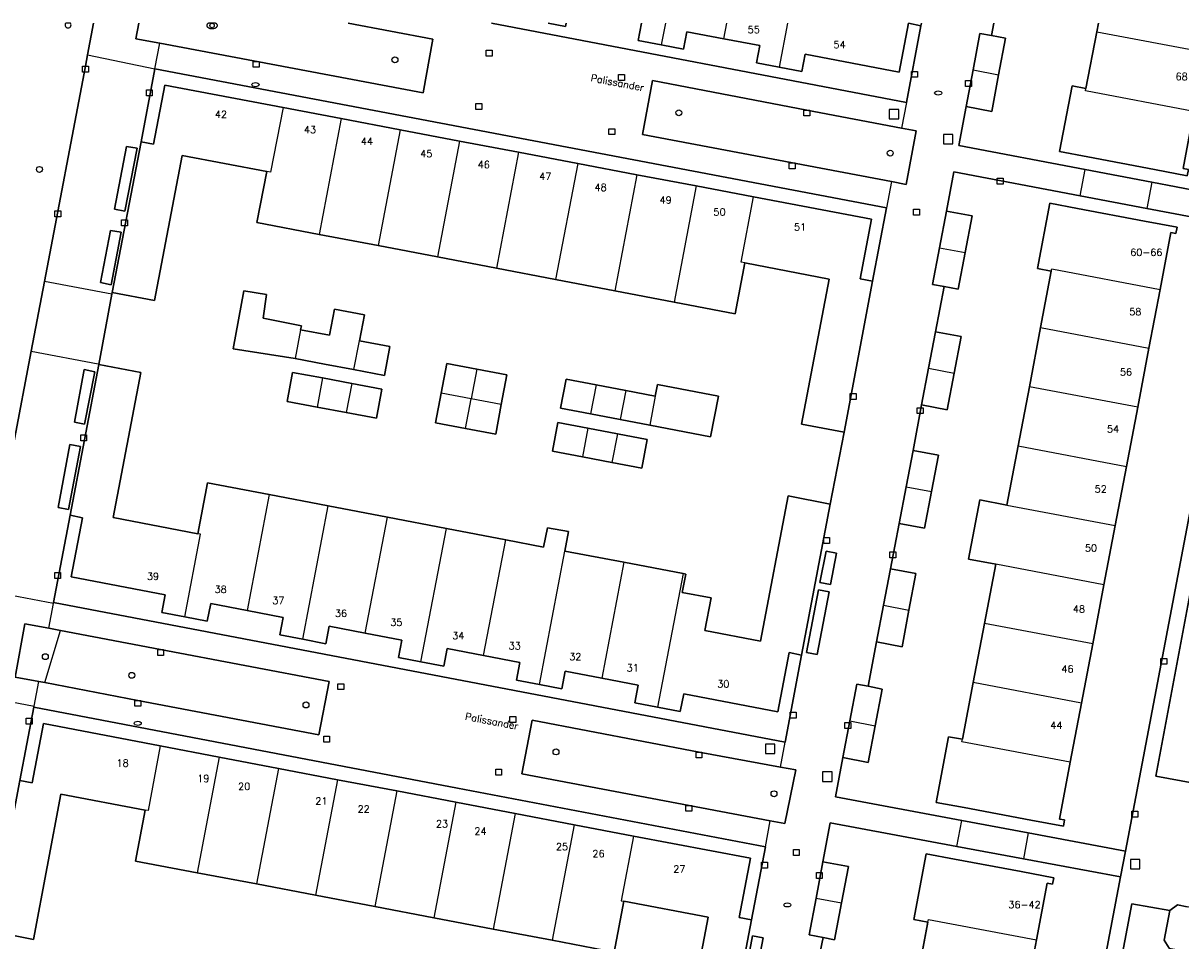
# Model space of a CAD drawing. Header units: metres. Extents: x 108000 to 109000, y 423600 to 424200.
# Tile 34 of 106: x 108286 to 108384, y 424122 to 424200. Entities that reach past the tile are written whole.
import ezdxf

# ---------------------------------------------------------------- set-up
doc = ezdxf.new("R2010")
doc.units = ezdxf.units.M
doc.header["$MEASUREMENT"] = 0
for name, color, linetype in [('brandkraan _ -put', 10, 'Continuous'), ('Erf', 10, 'Continuous'), ('groenvoorziening', 10, 'Continuous'), ('Huisnummers', 10, 'Continuous'), ('inspectie- _rioolput', 10, 'Continuous'), ('kolk', 10, 'Continuous'), ('onverhard', 10, 'Continuous'), ('Openbare_ruimtenaam', 10, 'Continuous'), ('pand', 10, 'Continuous'), ('rijbaan lokale weg', 10, 'Continuous'), ('struiken', 10, 'Continuous'), ('vegetatieobject', 10, 'Continuous'), ('Voetpad', 10, 'Continuous'), ('waterleidingput', 10, 'Continuous'), ('waterstandmeter', 10, 'Continuous'), ('Woonerf', 10, 'Continuous')]:
    doc.layers.add(name, color=color, linetype=linetype)
doc.styles.get("Standard").update_dxf_attribs({"font": 'txt.shx'})

# ---------------------------------------------------------------- blocks, each defined once
blk = doc.blocks.new('138_ACAD_1_FMEBLOCK58')
at = {"layer": 'Erf', "color": 52, "true_color": 0xd2d200}
for points in [[(-10.758, 7.52), (-10.961, 6.468), (-9.781, 6.25), (-10.361, 3.15), (-10.941, 0.05), (-13.101, 0.45), (-13.721, -2.84), (-3.021, -4.877), (2.638, -5.955), (10.859, -7.52), (13.036, 3.924), (13.721, 7.52)], [(7.612, 7.52), (7.14, 5.05), (6.189, 0.04), (5.269, -4.78), (5.719, -4.87), (5.619, -5.4), (2.849, -4.872), (-2.81, -3.794), (-5.191, -3.34), (-4.131, 2.2), (-2.953, 1.98), (-2.04, 6.79), (-1.9, 7.52)]]:
    blk.add_lwpolyline(points, dxfattribs=at)
blk = doc.blocks.new('138_ACAD_1_FMEBLOCK61')
at = {"layer": 'Erf', "color": 52, "true_color": 0xd2d200}
for points in [[(-18.198, 3.355), (16.964, -3.355), (18.198, 3.14), (17.144, 3.355), (16.354, -0.795), (8.374, 0.725), (8.094, -0.745), (6.174, -0.375), (4.254, -0.015), (4.534, 1.455), (1.494, 2.035), (-1.636, 2.635), (-1.916, 1.165), (-3.806, 1.525), (-5.766, 1.895), (-5.486, 3.353), (-5.489, 3.355)], [(-11.873, 3.355), (-11.926, 3.075), (-13.404, 3.355)]]:
    blk.add_lwpolyline(points, dxfattribs=at)

msp = doc.modelspace()

# ---------------------------------------------------------------- linework, layer by layer
at = {"layer": 'brandkraan _ -put', "color": 5}
for centre in [(108305.674, 424194.797), (108363.523, 424194.081), (108295.703, 424140.699), (108350.74, 424125.325)]:
    msp.add_ellipse(centre, major_axis=(0.3, 0), ratio=0.583333, dxfattribs=at)
at = {"layer": 'Erf', "color": 52, "true_color": 0xd2d200}
for points in [[(108297.16, 424196.14), (108295.98, 424189.95), (108297.04, 424189.75), (108297.99, 424194.76), (108308.01, 424192.86), (108312.93, 424191.92), (108317.94, 424190.97), (108322.95, 424190.02), (108327.97, 424189.07), (108332.98, 424188.11), (108337.99, 424187.16), (108343.01, 424186.21), (108347.87, 424185.28), (108357.86, 424183.39), (108356.91, 424178.36), (108357.97, 424178.16), (108359.15, 424184.36), (108297.16, 424196.14)], [(108354.37, 424159.27), (108355.55, 424165.35), (108351.95, 424166.05), (108354.29, 424178.33), (108347.151, 424179.696), (108346.33, 424175.39), (108341.14, 424176.38), (108336.12, 424177.33), (108331.11, 424178.29), (108326.1, 424179.25), (108321.09, 424180.2), (108316.08, 424181.16), (108311.07, 424182.11), (108305.8, 424183.12), (108306.631, 424187.433), (108299.47, 424188.8), (108297.12, 424176.51), (108293.54, 424177.19), (108293.512, 424177.039), (108292.39, 424171.09), (108295.97, 424170.41), (108293.63, 424158.13), (108300.791, 424156.763), (108301.61, 424161.06), (108306.83, 424160.07), (108311.84, 424159.11), (108316.85, 424158.16), (108321.86, 424157.2), (108326.88, 424156.25), (108330.083, 424155.635), (108330.406, 424157.249), (108332.194, 424156.944), (108331.89, 424155.289), (108336.9, 424154.34), (108341.903, 424153.383), (108342.13, 424153.34), (108341.835, 424151.79), (108344.276, 424151.34), (108343.754, 424148.569), (108348.46, 424147.67), (108350.8, 424159.96), (108354.37, 424159.27)], [(108365.528, 424132.484), (108371.16, 424131.43), (108379.39, 424129.89), (108389.44, 424182.75), (108381.209, 424184.314), (108375.55, 424185.389), (108364.86, 424187.42), (108364.23, 424184.08), (108366.39, 424183.67), (108365.8, 424180.57), (108365.21, 424177.47), (108364.031, 424177.693), (108363.3, 424173.86), (108365.46, 424173.45), (108364.871, 424170.36), (108364.28, 424167.25), (108362.12, 424167.67), (108361.39, 424163.82), (108363.54, 424163.41), (108362.952, 424160.33), (108362.36, 424157.22), (108360.21, 424157.64), (108359.48, 424153.8), (108361.64, 424153.39), (108361.05, 424150.29), (108360.46, 424147.18), (108358.3, 424147.6), (108357.58, 424143.838), (108358.78, 424143.61), (108358.19, 424140.5), (108357.6, 424137.4), (108355.44, 424137.81), (108354.81, 424134.49), (108365.528, 424132.484)], [(108374.71, 424137.41), (108373.8, 424132.6), (108374.24, 424132.518), (108374.13, 424131.99), (108371.36, 424132.509), (108365.73, 424133.562), (108363.34, 424134.01), (108364.4, 424139.57), (108365.57, 424139.35), (108366.49, 424144.16), (108367.44, 424149.17), (108368.4, 424154.18), (108366.095, 424154.617), (108367.046, 424159.627), (108369.35, 424159.19), (108370.3, 424164.2), (108371.25, 424169.21), (108372.198, 424174.222), (108373.1, 424178.99), (108371.93, 424179.22), (108372.98, 424184.76), (108375.34, 424184.311), (108380.999, 424183.237), (108383.77, 424182.71), (108383.67, 424182.19), (108383.24, 424182.26), (108382.32, 424177.44), (108381.38, 424172.48), (108380.43, 424167.47), (108379.48, 424162.46), (108378.52, 424157.45), (108377.57, 424152.44), (108376.62, 424147.43), (108375.66, 424142.42), (108374.71, 424137.41)], [(108313.98, 424170.66), (108311.53, 424171.12), (108309.04, 424171.59), (108303.789, 424172.422), (108304.681, 424177.345), (108306.621, 424177.022), (108306.33, 424175.024), (108309.563, 424174.381), (108309.5, 424174.04), (108311.94, 424173.58), (108312.37, 424175.78), (108314.92, 424175.29), (108314.5, 424173.1), (108317.07, 424172.62), (108316.6, 424170.17), (108313.98, 424170.66)], [(108326.5, 424167.7), (108326.03, 424165.2), (108323.48, 424165.68), (108320.94, 424166.16), (108321.41, 424168.66), (108321.88, 424171.17), (108324.43, 424170.69), (108326.97, 424170.21), (108326.5, 424167.7)], [(108310.89, 424167.49), (108308.36, 424167.97), (108308.82, 424170.42), (108311.35, 424169.95), (108313.83, 424169.48), (108316.39, 424169), (108315.92, 424166.54), (108313.37, 424167.03), (108310.89, 424167.49)], [(108337.05, 424168.89), (108339.553, 424168.413), (108339.738, 424169.389), (108344.896, 424168.408), (108344.242, 424164.97), (108339.09, 424165.95), (108336.58, 424166.43), (108334.07, 424166.91), (108331.52, 424167.39), (108331.99, 424169.85), (108334.54, 424169.36), (108337.05, 424168.89)], [(108335.88, 424162.79), (108333.39, 424163.26), (108330.84, 424163.74), (108331.3, 424166.18), (108333.84, 424165.69), (108336.34, 424165.22), (108338.86, 424164.74), (108338.41, 424162.31), (108335.88, 424162.79)], [(108298.03, 424151.59), (108290.06, 424153.11), (108291.01, 424158.12), (108289.97, 424158.32), (108288.57, 424150.93), (108350.55, 424139.1), (108351.95, 424146.49), (108350.89, 424146.69), (108349.93, 424141.68), (108341.96, 424143.2), (108341.67, 424141.71), (108339.74, 424142.08), (108337.82, 424142.45), (108338.1, 424143.94), (108335.02, 424144.53), (108331.92, 424145.12), (108331.64, 424143.63), (108329.73, 424143.99), (108327.78, 424144.36), (108328.07, 424145.85), (108325.01, 424146.44), (108321.92, 424147.03), (108321.64, 424145.54), (108319.7, 424145.91), (108317.78, 424146.27), (108318.07, 424147.76), (108314.98, 424148.35), (108311.91, 424148.94), (108311.63, 424147.45), (108309.68, 424147.82), (108307.75, 424148.19), (108308.03, 424149.68), (108304.96, 424150.27), (108301.88, 424150.85), (108301.59, 424149.36), (108299.69, 424149.73), (108297.75, 424150.1), (108298.03, 424151.59)], [(108348.88, 424130.25), (108322.783, 424135.222), (108286.89, 424142.06), (108285.71, 424135.86), (108286.74, 424135.67), (108287.71, 424140.68), (108297.61, 424138.79), (108302.594, 424137.842), (108307.613, 424136.886), (108312.632, 424135.931), (108317.643, 424134.977), (108322.653, 424134.024), (108327.672, 424133.068), (108332.681, 424132.115), (108337.7, 424131.16), (108347.61, 424129.27), (108346.66, 424124.26), (108347.71, 424124.06), (108348.88, 424130.25)], [(108340.52, 424105.89), (108344.09, 424105.2), (108345.27, 424111.32), (108341.7, 424111.99), (108344.04, 424124.28), (108336.889, 424125.637), (108336.08, 424121.33), (108330.82, 424122.33), (108325.81, 424123.28), (108320.79, 424124.24), (108315.78, 424125.19), (108310.77, 424126.14), (108305.75, 424127.1), (108300.73, 424128.05), (108295.51, 424129.04), (108296.331, 424133.355), (108289.19, 424134.71), (108286.86, 424122.41), (108283.28, 424123.09)], [(108378.98, 424127.7), (108370.752, 424129.229), (108365.114, 424130.276), (108354.38, 424132.27), (108353.76, 424128.98), (108355.92, 424128.57), (108355.337, 424125.489), (108354.75, 424122.38), (108353.769, 424122.566), (108353.39, 424120.67)], [(108361.739, 424119.077), (108362.65, 424123.87), (108361.45, 424124.1), (108362.51, 424129.64), (108364.911, 424129.193), (108370.551, 424128.145), (108373.32, 424127.63), (108373.21, 424127.07), (108372.77, 424127.18), (108371.856, 424122.368), (108370.9, 424117.339)], [(108371.573, 424088.703), (108378.98, 424127.7)]]:
    msp.add_lwpolyline(points, dxfattribs=at)
at = {"layer": 'groenvoorziening', "color": 3}
msp.add_line((108287.829, 424144.149), (108289.152, 424148.571), dxfattribs=at)
for points in [[(108283.654, 424156.409), (108286.671, 424172.226), (108287.796, 424178.123), (108291.272, 424196.349), (108291.454, 424197.304), (108291.964, 424200)], [(108295.787, 424200), (108295.547, 424198.685), (108297.577, 424198.302), (108319.873, 424194.092), (108320.697, 424198.635), (108313.524, 424200)], [(108352.394, 424192.644), (108339.323, 424195.14), (108338.475, 424190.573), (108359.568, 424186.581), (108360.818, 424186.344), (108361.657, 424190.876), (108360.42, 424191.112), (108352.394, 424192.644)], [(108289.152, 424148.571), (108288.159, 424148.76), (108286.143, 424149.143), (108285.323, 424144.627), (108287.305, 424144.249), (108287.829, 424144.149)], [(108287.829, 424144.149), (108295.712, 424142.648), (108311.054, 424139.725), (108311.912, 424144.246), (108297.638, 424146.959), (108289.152, 424148.571)], [(108343.258, 424138.27), (108329.132, 424140.985), (108328.256, 424136.44), (108349.294, 424132.447), (108350.535, 424132.211), (108351.45, 424136.752), (108350.152, 424136.993), (108343.258, 424138.27)]]:
    msp.add_lwpolyline(points, dxfattribs=at)
at = {"layer": 'inspectie- _rioolput', "color": 30}
for p, q in [((108360.182, 424192.694), (108359.382, 424192.694)), ((108359.382, 424192.694), (108359.382, 424191.894)), ((108360.182, 424191.894), (108360.182, 424192.694)), ((108359.382, 424191.894), (108360.182, 424191.894)), ((108364.768, 424190.584), (108363.968, 424190.584)), ((108363.968, 424190.584), (108363.968, 424189.784)), ((108364.768, 424189.784), (108364.768, 424190.584)), ((108363.968, 424189.784), (108364.768, 424189.784)), ((108349.683, 424138.948), (108348.883, 424138.948)), ((108348.883, 424138.948), (108348.883, 424138.148)), ((108349.683, 424138.148), (108349.683, 424138.948)), ((108348.883, 424138.148), (108349.683, 424138.148)), ((108354.528, 424136.59), (108353.728, 424136.59)), ((108353.728, 424136.59), (108353.728, 424135.79)), ((108354.528, 424135.79), (108354.528, 424136.59)), ((108353.728, 424135.79), (108354.528, 424135.79)), ((108380.621, 424129.178), (108379.821, 424129.178)), ((108379.821, 424129.178), (108379.821, 424128.378)), ((108380.621, 424128.378), (108380.621, 424129.178)), ((108379.821, 424128.378), (108380.621, 424128.378))]:
    msp.add_line(p, q, dxfattribs=at)
at = {"layer": 'kolk', "color": 30, "true_color": 0xf07a00}
for p, q in [((108325.218, 424197.202), (108325.218, 424197.702)), ((108325.218, 424197.702), (108325.718, 424197.702)), ((108325.718, 424197.702), (108325.718, 424197.202)), ((108291.022, 424195.849), (108291.022, 424196.349)), ((108291.022, 424196.349), (108291.522, 424196.349)), ((108291.522, 424196.349), (108291.522, 424195.849)), ((108305.483, 424196.262), (108305.483, 424196.762)), ((108305.483, 424196.762), (108305.983, 424196.762)), ((108305.983, 424196.762), (108305.983, 424196.262)), ((108325.718, 424197.202), (108325.218, 424197.202)), ((108291.522, 424195.849), (108291.022, 424195.849)), ((108305.983, 424196.262), (108305.483, 424196.262)), ((108336.448, 424195.15), (108336.448, 424195.65)), ((108336.448, 424195.65), (108336.948, 424195.65)), ((108336.948, 424195.65), (108336.948, 424195.15)), ((108361.275, 424195.413), (108361.275, 424195.913)), ((108361.275, 424195.913), (108361.775, 424195.913)), ((108361.775, 424195.413), (108361.275, 424195.413)), ((108361.775, 424195.913), (108361.775, 424195.413)), ((108336.948, 424195.15), (108336.448, 424195.15)), ((108365.838, 424194.633), (108365.838, 424195.133)), ((108365.838, 424195.133), (108366.338, 424195.133)), ((108366.338, 424194.633), (108365.838, 424194.633)), ((108366.338, 424195.133), (108366.338, 424194.633)), ((108296.429, 424193.857), (108296.429, 424194.357)), ((108296.429, 424194.357), (108296.929, 424194.357)), ((108296.929, 424193.857), (108296.429, 424193.857)), ((108296.929, 424194.357), (108296.929, 424193.857)), ((108324.346, 424192.688), (108324.346, 424193.188)), ((108324.346, 424193.188), (108324.846, 424193.188)), ((108324.846, 424192.688), (108324.346, 424192.688)), ((108324.846, 424193.188), (108324.846, 424192.688)), ((108352.144, 424192.144), (108352.144, 424192.644)), ((108352.144, 424192.644), (108352.644, 424192.644)), ((108352.644, 424192.644), (108352.644, 424192.144)), ((108352.644, 424192.144), (108352.144, 424192.144)), ((108335.626, 424190.559), (108335.626, 424191.059)), ((108335.626, 424191.059), (108336.126, 424191.059)), ((108336.126, 424190.559), (108335.626, 424190.559)), ((108336.126, 424191.059), (108336.126, 424190.559)), ((108350.897, 424187.675), (108350.897, 424188.175)), ((108350.897, 424188.175), (108351.397, 424188.175)), ((108351.397, 424187.675), (108350.897, 424187.675)), ((108351.397, 424188.175), (108351.397, 424187.675)), ((108368.53, 424186.378), (108368.53, 424186.878)), ((108368.53, 424186.878), (108369.03, 424186.878)), ((108369.03, 424186.878), (108369.03, 424186.378)), ((108369.03, 424186.378), (108368.53, 424186.378)), ((108288.687, 424183.608), (108288.687, 424184.108)), ((108288.687, 424184.108), (108289.187, 424184.108)), ((108289.187, 424183.608), (108288.687, 424183.608)), ((108289.187, 424184.108), (108289.187, 424183.608)), ((108294.318, 424182.836), (108294.318, 424183.336)), ((108294.318, 424183.336), (108294.818, 424183.336)), ((108294.818, 424182.836), (108294.318, 424182.836)), ((108294.818, 424183.336), (108294.818, 424182.836)), ((108356.069, 424168.139), (108356.069, 424168.639)), ((108356.069, 424168.639), (108356.569, 424168.639)), ((108356.569, 424168.139), (108356.069, 424168.139)), ((108356.569, 424168.639), (108356.569, 424168.139)), ((108361.755, 424166.934), (108361.755, 424167.434)), ((108361.755, 424167.434), (108362.255, 424167.434)), ((108362.255, 424166.934), (108361.755, 424166.934)), ((108362.255, 424167.434), (108362.255, 424166.934)), ((108290.867, 424164.623), (108290.867, 424165.123)), ((108290.867, 424165.123), (108291.367, 424165.123)), ((108291.367, 424165.123), (108291.367, 424164.623)), ((108291.367, 424164.623), (108290.867, 424164.623)), ((108353.826, 424155.931), (108353.826, 424156.431)), ((108353.826, 424156.431), (108354.326, 424156.431)), ((108354.326, 424156.431), (108354.326, 424155.931)), ((108354.326, 424155.931), (108353.826, 424155.931)), ((108359.432, 424154.729), (108359.432, 424155.229)), ((108359.432, 424155.229), (108359.932, 424155.229)), ((108359.932, 424155.229), (108359.932, 424154.729)), ((108359.932, 424154.729), (108359.432, 424154.729)), ((108288.664, 424152.963), (108288.664, 424153.463)), ((108288.664, 424153.463), (108289.164, 424153.463)), ((108289.164, 424153.463), (108289.164, 424152.963)), ((108289.164, 424152.963), (108288.664, 424152.963)), ((108297.388, 424146.459), (108297.388, 424146.959)), ((108297.388, 424146.959), (108297.888, 424146.959)), ((108297.888, 424146.459), (108297.388, 424146.459)), ((108297.888, 424146.959), (108297.888, 424146.459)), ((108382.4, 424145.702), (108382.4, 424146.202)), ((108382.4, 424146.202), (108382.9, 424146.202)), ((108382.9, 424145.702), (108382.4, 424145.702)), ((108382.9, 424146.202), (108382.9, 424145.702)), ((108312.648, 424143.557), (108312.648, 424144.057)), ((108312.648, 424144.057), (108313.148, 424144.057)), ((108313.148, 424143.557), (108312.648, 424143.557)), ((108313.148, 424144.057), (108313.148, 424143.557)), ((108295.462, 424142.148), (108295.462, 424142.648)), ((108295.462, 424142.648), (108295.962, 424142.648)), ((108295.962, 424142.648), (108295.962, 424142.148)), ((108295.962, 424142.148), (108295.462, 424142.148)), ((108350.994, 424141.138), (108350.994, 424141.638)), ((108350.994, 424141.638), (108351.494, 424141.638)), ((108351.494, 424141.638), (108351.494, 424141.138)), ((108286.252, 424140.631), (108286.252, 424141.131)), ((108286.252, 424141.131), (108286.752, 424141.131)), ((108286.752, 424140.631), (108286.252, 424140.631)), ((108286.752, 424141.131), (108286.752, 424140.631)), ((108327.234, 424140.783), (108327.234, 424141.283)), ((108327.234, 424141.283), (108327.734, 424141.283)), ((108327.734, 424140.783), (108327.234, 424140.783)), ((108327.734, 424141.283), (108327.734, 424140.783)), ((108351.494, 424141.138), (108350.994, 424141.138)), ((108355.618, 424140.274), (108355.618, 424140.774)), ((108355.618, 424140.774), (108356.118, 424140.774)), ((108356.118, 424140.774), (108356.118, 424140.274)), ((108311.458, 424139.104), (108311.458, 424139.604)), ((108311.458, 424139.604), (108311.958, 424139.604)), ((108311.958, 424139.604), (108311.958, 424139.104)), ((108356.118, 424140.274), (108355.618, 424140.274)), ((108311.958, 424139.104), (108311.458, 424139.104)), ((108343.008, 424137.77), (108343.008, 424138.27)), ((108343.008, 424138.27), (108343.508, 424138.27)), ((108343.508, 424137.77), (108343.008, 424137.77)), ((108343.508, 424138.27), (108343.508, 424137.77)), ((108326.035, 424136.313), (108326.035, 424136.813)), ((108326.035, 424136.813), (108326.535, 424136.813)), ((108326.535, 424136.813), (108326.535, 424136.313)), ((108326.535, 424136.313), (108326.035, 424136.313)), ((108342.138, 424133.257), (108342.138, 424133.757)), ((108342.138, 424133.757), (108342.638, 424133.757)), ((108342.638, 424133.757), (108342.638, 424133.257)), ((108342.638, 424133.257), (108342.138, 424133.257)), ((108379.927, 424132.762), (108379.927, 424133.262)), ((108379.927, 424133.262), (108380.427, 424133.262)), ((108380.427, 424132.762), (108379.927, 424132.762)), ((108380.427, 424133.262), (108380.427, 424132.762)), ((108348.564, 424128.434), (108348.564, 424128.934)), ((108348.564, 424128.934), (108349.064, 424128.934)), ((108349.064, 424128.934), (108349.064, 424128.434)), ((108349.064, 424128.434), (108348.564, 424128.434)), ((108353.2, 424127.574), (108353.2, 424128.074)), ((108353.2, 424128.074), (108353.7, 424128.074)), ((108353.7, 424128.074), (108353.7, 424127.574)), ((108353.7, 424127.574), (108353.2, 424127.574))]:
    msp.add_line(p, q, dxfattribs=at)
at = {"layer": 'onverhard', "color": 255}
msp.add_lwpolyline([(108389.051, 424124.3), (108384.607, 424125.163), (108383.799, 424125.32), (108383.138, 424124.853), (108382.674, 424122.346), (108383.108, 424121.673), (108383.899, 424121.522), (108388.377, 424120.666), (108389.051, 424124.3)], dxfattribs=at)
at = {"layer": 'pand', "color": 1}
for p, q in [((108340.407, 424200), (108340.06, 424198.17)), ((108345.36, 424198.68), (108345.61, 424200)), ((108350.751, 424200), (108350.04, 424196.27)), ((108377.1, 424200), (108376.961, 424199.27)), ((108376.961, 424199.27), (108376.048, 424194.46)), ((108376.961, 424199.27), (108386.141, 424197.53)), ((108366.482, 424196.04), (108368.64, 424195.63)), ((108312.93, 424191.92), (108308.01, 424192.86)), ((108312.93, 424191.92), (108311.07, 424182.11)), ((108317.94, 424190.97), (108312.93, 424191.92)), ((108317.94, 424190.97), (108316.08, 424181.16)), ((108322.95, 424190.02), (108317.94, 424190.97)), ((108322.95, 424190.02), (108321.09, 424180.2)), ((108327.97, 424189.07), (108322.95, 424190.02)), ((108327.97, 424189.07), (108326.1, 424179.25)), ((108332.98, 424188.11), (108327.97, 424189.07)), ((108332.98, 424188.11), (108331.11, 424178.29)), ((108337.99, 424187.16), (108332.98, 424188.11)), ((108337.99, 424187.16), (108336.12, 424177.33)), ((108343.01, 424186.21), (108337.99, 424187.16)), ((108343.01, 424186.21), (108341.14, 424176.38)), ((108347.87, 424185.28), (108343.01, 424186.21)), ((108311.07, 424182.11), (108316.08, 424181.16)), ((108316.08, 424181.16), (108321.09, 424180.2)), ((108363.64, 424180.98), (108365.8, 424180.57)), ((108321.09, 424180.2), (108326.1, 424179.25)), ((108326.1, 424179.25), (108331.11, 424178.29)), ((108373.1, 424178.99), (108372.198, 424174.222)), ((108331.11, 424178.29), (108336.12, 424177.33)), ((108336.12, 424177.33), (108341.14, 424176.38)), ((108381.38, 424172.48), (108382.32, 424177.44)), ((108309.5, 424174.04), (108309.04, 424171.59)), ((108372.198, 424174.222), (108371.25, 424169.21)), ((108372.198, 424174.222), (108381.38, 424172.48)), ((108380.43, 424167.47), (108381.38, 424172.48)), ((108311.35, 424169.95), (108310.89, 424167.49)), ((108313.83, 424169.48), (108311.35, 424169.95)), ((108324.43, 424170.69), (108323.95, 424168.18)), ((108362.71, 424170.77), (108364.871, 424170.36)), ((108313.83, 424169.48), (108313.37, 424167.03)), ((108334.54, 424169.36), (108334.07, 424166.91)), ((108337.05, 424168.89), (108334.54, 424169.36)), ((108337.05, 424168.89), (108336.58, 424166.43)), ((108339.553, 424168.413), (108337.05, 424168.89)), ((108371.25, 424169.21), (108370.3, 424164.2)), ((108380.43, 424167.47), (108371.25, 424169.21)), ((108323.95, 424168.18), (108321.41, 424168.66)), ((108323.48, 424165.68), (108323.95, 424168.18)), ((108326.5, 424167.7), (108323.95, 424168.18)), ((108339.553, 424168.413), (108339.09, 424165.95)), ((108310.89, 424167.49), (108313.37, 424167.03)), ((108334.07, 424166.91), (108336.58, 424166.43)), ((108379.48, 424162.46), (108380.43, 424167.47)), ((108336.58, 424166.43), (108339.09, 424165.95)), ((108333.84, 424165.69), (108333.39, 424163.26)), ((108336.34, 424165.22), (108333.84, 424165.69)), ((108336.34, 424165.22), (108335.88, 424162.79)), ((108370.3, 424164.2), (108369.35, 424159.19)), ((108370.3, 424164.2), (108379.48, 424162.46)), ((108333.39, 424163.26), (108335.88, 424162.79)), ((108378.52, 424157.45), (108379.48, 424162.46)), ((108306.83, 424160.07), (108304.96, 424150.27)), ((108311.84, 424159.11), (108306.83, 424160.07)), ((108360.801, 424160.74), (108362.952, 424160.33)), ((108309.68, 424147.82), (108311.84, 424159.11)), ((108316.85, 424158.16), (108311.84, 424159.11)), ((108369.35, 424159.19), (108378.52, 424157.45)), ((108314.98, 424148.35), (108316.85, 424158.16)), ((108321.86, 424157.2), (108316.85, 424158.16)), ((108319.7, 424145.91), (108321.86, 424157.2)), ((108326.88, 424156.25), (108321.86, 424157.2)), ((108377.57, 424152.44), (108378.52, 424157.45)), ((108325.01, 424146.44), (108326.88, 424156.25)), ((108329.73, 424143.99), (108331.89, 424155.289)), ((108336.9, 424154.34), (108331.89, 424155.289)), ((108336.9, 424154.34), (108335.02, 424144.53)), ((108341.903, 424153.383), (108336.9, 424154.34)), ((108368.4, 424154.18), (108367.44, 424149.17)), ((108377.57, 424152.44), (108368.4, 424154.18)), ((108341.903, 424153.383), (108339.74, 424142.08)), ((108376.62, 424147.43), (108377.57, 424152.44)), ((108358.89, 424150.7), (108361.05, 424150.29)), ((108367.44, 424149.17), (108366.49, 424144.16)), ((108376.62, 424147.43), (108367.44, 424149.17)), ((108375.66, 424142.42), (108376.62, 424147.43)), ((108366.49, 424144.16), (108365.57, 424139.35)), ((108375.66, 424142.42), (108366.49, 424144.16)), ((108374.71, 424137.41), (108375.66, 424142.42)), ((108356.03, 424140.91), (108358.19, 424140.5)), ((108302.594, 424137.842), (108297.61, 424138.79)), ((108302.594, 424137.842), (108300.73, 424128.05)), ((108307.613, 424136.886), (108302.594, 424137.842)), ((108307.613, 424136.886), (108305.75, 424127.1)), ((108312.632, 424135.931), (108307.613, 424136.886)), ((108312.632, 424135.931), (108310.77, 424126.14)), ((108317.643, 424134.977), (108312.632, 424135.931)), ((108317.643, 424134.977), (108315.78, 424125.19)), ((108322.653, 424134.024), (108317.643, 424134.977)), ((108322.653, 424134.024), (108320.79, 424124.24)), ((108327.672, 424133.068), (108322.653, 424134.024)), ((108327.672, 424133.068), (108325.81, 424123.28)), ((108332.681, 424132.115), (108327.672, 424133.068)), ((108332.681, 424132.115), (108330.82, 424122.33)), ((108337.7, 424131.16), (108332.681, 424132.115)), ((108300.73, 424128.05), (108305.75, 424127.1)), ((108305.75, 424127.1), (108310.77, 424126.14)), ((108310.77, 424126.14), (108315.78, 424125.19)), ((108353.176, 424125.891), (108355.337, 424125.489)), ((108315.78, 424125.19), (108320.79, 424124.24)), ((108320.79, 424124.24), (108325.81, 424123.28)), ((108362.65, 424123.87), (108361.739, 424119.077)), ((108325.81, 424123.28), (108330.82, 424122.33)), ((108370.9, 424117.339), (108371.856, 424122.368))]:
    msp.add_line(p, q, dxfattribs=at)
for points in [[(108330.462, 424200), (108331.94, 424199.72), (108331.993, 424200)], [(108338.377, 424200), (108338.38, 424199.998), (108338.1, 424198.54), (108340.06, 424198.17)], [(108340.06, 424198.17), (108341.95, 424197.81), (108342.23, 424199.28), (108345.36, 424198.68)], [(108350.04, 424196.27), (108351.96, 424195.9), (108352.24, 424197.37), (108360.22, 424195.85), (108361.01, 424200), (108362.064, 424199.785), (108362.105, 424200)], [(108345.36, 424198.68), (108348.4, 424198.1), (108348.12, 424196.63), (108350.04, 424196.27)], [(108368.64, 424195.63), (108369.22, 424198.73), (108368.04, 424198.948), (108367.06, 424199.13), (108366.482, 424196.04)], [(108366.482, 424196.04), (108365.9, 424192.93), (108368.06, 424192.53), (108368.64, 424195.63)], [(108308.01, 424192.86), (108297.99, 424194.76), (108297.04, 424189.75), (108295.98, 424189.95), (108293.54, 424177.19), (108297.12, 424176.51), (108299.47, 424188.8), (108306.631, 424187.433)], [(108376.048, 424194.46), (108374.87, 424194.68), (108373.81, 424189.14), (108376.191, 424188.686), (108381.85, 424187.608), (108384.62, 424187.08), (108384.72, 424187.61), (108384.27, 424187.7), (108385.19, 424192.52)], [(108385.19, 424192.52), (108376.01, 424194.26), (108376.048, 424194.46)], [(108308.01, 424192.86), (108306.96, 424187.37), (108306.631, 424187.433)], [(108306.631, 424187.433), (108305.8, 424183.12), (108311.07, 424182.11)], [(108347.151, 424179.696), (108346.82, 424179.76), (108347.87, 424185.28)], [(108347.151, 424179.696), (108354.29, 424178.33), (108351.95, 424166.05), (108355.55, 424165.35), (108357.97, 424178.16), (108356.91, 424178.36), (108357.86, 424183.39), (108347.87, 424185.28)], [(108382.32, 424177.44), (108383.24, 424182.26), (108383.67, 424182.19), (108383.77, 424182.71), (108380.999, 424183.237), (108375.34, 424184.311), (108372.98, 424184.76), (108371.93, 424179.22), (108373.1, 424178.99)], [(108365.8, 424180.57), (108366.39, 424183.67), (108364.23, 424184.08), (108363.64, 424180.98)], [(108363.64, 424180.98), (108363.05, 424177.88), (108364.031, 424177.693), (108365.21, 424177.47), (108365.8, 424180.57)], [(108341.14, 424176.38), (108346.33, 424175.39), (108347.151, 424179.696)], [(108373.1, 424178.99), (108373.14, 424179.19), (108382.32, 424177.44)], [(108309.5, 424174.04), (108309.563, 424174.381), (108306.33, 424175.024), (108306.621, 424177.022), (108304.681, 424177.345), (108303.789, 424172.422), (108309.04, 424171.59)], [(108314.5, 424173.1), (108314.92, 424175.29), (108312.37, 424175.78), (108311.94, 424173.58), (108309.5, 424174.04)], [(108364.871, 424170.36), (108365.46, 424173.45), (108363.3, 424173.86), (108362.71, 424170.77)], [(108314.5, 424173.1), (108314.45, 424173.11), (108313.98, 424170.66)], [(108313.98, 424170.66), (108316.6, 424170.17), (108317.07, 424172.62), (108314.5, 424173.1)], [(108300.791, 424156.763), (108293.63, 424158.13), (108295.97, 424170.41), (108292.39, 424171.09), (108289.97, 424158.32), (108291.01, 424158.12), (108290.06, 424153.11), (108298.03, 424151.59), (108297.75, 424150.1), (108299.69, 424149.73)], [(108309.04, 424171.59), (108311.53, 424171.12), (108313.98, 424170.66)], [(108324.43, 424170.69), (108321.88, 424171.17), (108321.41, 424168.66)], [(108311.35, 424169.95), (108308.82, 424170.42), (108308.36, 424167.97), (108310.89, 424167.49)], [(108326.5, 424167.7), (108326.97, 424170.21), (108324.43, 424170.69)], [(108334.54, 424169.36), (108331.99, 424169.85), (108331.52, 424167.39), (108334.07, 424166.91)], [(108362.71, 424170.77), (108362.12, 424167.67), (108364.28, 424167.25), (108364.871, 424170.36)], [(108313.37, 424167.03), (108315.92, 424166.54), (108316.39, 424169), (108313.83, 424169.48)], [(108339.09, 424165.95), (108344.242, 424164.97), (108344.896, 424168.408), (108339.738, 424169.389), (108339.553, 424168.413)], [(108321.41, 424168.66), (108320.94, 424166.16), (108323.48, 424165.68)], [(108323.48, 424165.68), (108326.03, 424165.2), (108326.5, 424167.7)], [(108333.84, 424165.69), (108331.3, 424166.18), (108330.84, 424163.74), (108333.39, 424163.26)], [(108335.88, 424162.79), (108338.41, 424162.31), (108338.86, 424164.74), (108336.34, 424165.22)], [(108362.952, 424160.33), (108363.54, 424163.41), (108361.39, 424163.82), (108360.801, 424160.74)], [(108306.83, 424160.07), (108301.61, 424161.06), (108300.791, 424156.763)], [(108360.801, 424160.74), (108360.21, 424157.64), (108362.36, 424157.22), (108362.952, 424160.33)], [(108339.74, 424142.08), (108341.67, 424141.71), (108341.96, 424143.2), (108349.93, 424141.68), (108350.89, 424146.69), (108351.95, 424146.49), (108354.37, 424159.27), (108350.8, 424159.96), (108348.46, 424147.67), (108343.754, 424148.569), (108344.276, 424151.34), (108341.835, 424151.79), (108342.13, 424153.34), (108341.903, 424153.383)], [(108369.35, 424159.19), (108367.046, 424159.627), (108366.095, 424154.617), (108368.4, 424154.18)], [(108331.89, 424155.289), (108332.194, 424156.944), (108330.406, 424157.249), (108330.083, 424155.635), (108326.88, 424156.25)], [(108299.69, 424149.73), (108301.02, 424156.72), (108300.791, 424156.763)], [(108361.05, 424150.29), (108361.64, 424153.39), (108359.48, 424153.8), (108358.89, 424150.7)], [(108299.69, 424149.73), (108301.59, 424149.36), (108301.88, 424150.85), (108304.96, 424150.27)], [(108304.96, 424150.27), (108308.03, 424149.68), (108307.75, 424148.19), (108309.68, 424147.82)], [(108358.89, 424150.7), (108358.3, 424147.6), (108360.46, 424147.18), (108361.05, 424150.29)], [(108309.68, 424147.82), (108311.63, 424147.45), (108311.91, 424148.94), (108314.98, 424148.35)], [(108314.98, 424148.35), (108318.07, 424147.76), (108317.78, 424146.27), (108319.7, 424145.91)], [(108319.7, 424145.91), (108321.64, 424145.54), (108321.92, 424147.03), (108325.01, 424146.44)], [(108325.01, 424146.44), (108328.07, 424145.85), (108327.78, 424144.36), (108329.73, 424143.99)], [(108329.73, 424143.99), (108331.64, 424143.63), (108331.92, 424145.12), (108335.02, 424144.53)], [(108335.02, 424144.53), (108338.1, 424143.94), (108337.82, 424142.45), (108339.74, 424142.08)], [(108358.19, 424140.5), (108358.78, 424143.61), (108357.58, 424143.838), (108356.62, 424144.02), (108356.03, 424140.91)], [(108297.61, 424138.79), (108287.71, 424140.68), (108286.74, 424135.67), (108285.71, 424135.86), (108283.28, 424123.09), (108286.86, 424122.41), (108289.19, 424134.71), (108296.331, 424133.355)], [(108356.03, 424140.91), (108355.44, 424137.81), (108357.6, 424137.4), (108358.19, 424140.5)], [(108365.57, 424139.35), (108364.4, 424139.57), (108363.34, 424134.01), (108365.73, 424133.562), (108371.36, 424132.509), (108374.13, 424131.99), (108374.24, 424132.518), (108373.8, 424132.6), (108374.71, 424137.41)], [(108297.61, 424138.79), (108296.57, 424133.31), (108296.331, 424133.355)], [(108374.71, 424137.41), (108365.54, 424139.15), (108365.57, 424139.35)], [(108296.331, 424133.355), (108295.51, 424129.04), (108300.73, 424128.05)], [(108337.7, 424131.16), (108336.66, 424125.68), (108336.889, 424125.637)], [(108336.889, 424125.637), (108344.04, 424124.28), (108341.7, 424111.99), (108345.27, 424111.32), (108345.29, 424111.31), (108347.71, 424124.06), (108346.66, 424124.26), (108347.61, 424129.27), (108337.7, 424131.16)], [(108371.856, 424122.368), (108372.77, 424127.18), (108373.21, 424127.07), (108373.32, 424127.63), (108370.551, 424128.145), (108364.911, 424129.193), (108362.51, 424129.64), (108361.45, 424124.1), (108362.65, 424123.87)], [(108355.337, 424125.489), (108355.92, 424128.57), (108353.76, 424128.98), (108353.176, 424125.891)], [(108353.176, 424125.891), (108352.59, 424122.79), (108353.769, 424122.566), (108354.75, 424122.38), (108355.337, 424125.489)], [(108330.82, 424122.33), (108336.08, 424121.33), (108336.889, 424125.637)], [(108362.65, 424123.87), (108362.69, 424124.08), (108371.856, 424122.368)]]:
    msp.add_lwpolyline(points, dxfattribs=at)
at = {"layer": 'rijbaan lokale weg', "color": 255}
for points in [[(108384.94, 424152.024), (108381.961, 424136.22), (108385.196, 424135.625)], [(108383.108, 424121.673), (108382.674, 424122.346), (108383.138, 424124.853), (108379.925, 424125.43), (108372.917, 424088.439)]]:
    msp.add_lwpolyline(points, dxfattribs=at)
at = {"layer": 'struiken', "color": 92, "true_color": 0x00c300}
for points in [[(108294.61, 424184.072), (108295.652, 424189.405), (108294.756, 424189.557), (108293.736, 424184.236), (108294.61, 424184.072)], [(108293.439, 424177.846), (108294.281, 424182.299), (108293.393, 424182.455), (108292.547, 424178.026), (108293.439, 424177.846)], [(108291.191, 424166.031), (108292.053, 424170.485), (108291.158, 424170.657), (108290.33, 424166.196), (108291.191, 424166.031)], [(108288.951, 424158.981), (108289.827, 424158.808), (108290.851, 424164.156), (108289.935, 424164.305), (108288.951, 424158.981)], [(108354.019, 424155.296), (108353.501, 424152.642), (108354.386, 424152.459), (108354.908, 424155.114), (108354.019, 424155.296)], [(108353.387, 424152.018), (108352.372, 424146.716), (108353.27, 424146.535), (108354.273, 424151.851), (108353.387, 424152.018)], [(108347.799, 424122.72), (108346.459, 424115.633), (108347.349, 424115.476), (108348.698, 424122.544), (108347.799, 424122.72)]]:
    msp.add_lwpolyline(points, dxfattribs=at)
at = {"layer": 'vegetatieobject', "color": 3}
msp.add_lwpolyline([(108289.596, 424200, 1.391095), (108290.045, 424199.849, 0.163563), (108289.994, 424200)], format="xyb", close=True, dxfattribs=at)
for centre in [(108317.493, 424196.896), (108341.549, 424192.41), (108359.459, 424188.995), (108287.366, 424187.615), (108287.866, 424146.349), (108295.195, 424144.769), (108309.959, 424142.26), (108331.142, 424138.28), (108349.612, 424134.741)]:
    msp.add_circle(centre, 0.25, dxfattribs=at)
at = {"layer": 'Voetpad', "color": 255}
for points in [[(108389.44, 424182.75), (108379.39, 424129.89), (108378.98, 424127.7), (108371.573, 424088.703), (108372.917, 424088.439), (108379.925, 424125.43), (108383.138, 424124.853), (108383.799, 424125.32), (108384.607, 424125.163)], [(108385.196, 424135.625), (108381.961, 424136.22), (108384.94, 424152.024)]]:
    msp.add_lwpolyline(points, dxfattribs=at)
at = {"layer": 'waterleidingput', "color": 254, "true_color": 0xd2d2d2}
for p, q in [((108361.441, 424183.739), (108361.441, 424184.239)), ((108361.441, 424184.239), (108361.941, 424184.239)), ((108361.941, 424183.739), (108361.441, 424183.739)), ((108361.941, 424184.239), (108361.941, 424183.739)), ((108351.256, 424129.521), (108351.256, 424130.021)), ((108351.256, 424130.021), (108351.756, 424130.021)), ((108351.756, 424130.021), (108351.756, 424129.521)), ((108351.756, 424129.521), (108351.256, 424129.521))]:
    msp.add_line(p, q, dxfattribs=at)
at = {"layer": 'waterstandmeter', "color": 2}
msp.add_lwpolyline([(108301.706, 424200), (108301.677, 424199.984), (108301.651, 424199.967), (108301.627, 424199.949), (108301.607, 424199.93), (108301.589, 424199.909), (108301.575, 424199.888), (108301.563, 424199.866), (108301.555, 424199.844), (108301.55, 424199.821), (108301.549, 424199.798), (108301.551, 424199.776), (108301.557, 424199.753), (108301.565, 424199.731), (108301.577, 424199.709), (108301.593, 424199.688), (108301.611, 424199.668), (108301.632, 424199.649), (108301.656, 424199.631), (108301.683, 424199.614), (108301.712, 424199.599), (108301.743, 424199.585), (108301.777, 424199.573), (108301.811, 424199.562), (108301.848, 424199.554), (108301.885, 424199.547), (108301.923, 424199.542), (108301.962, 424199.539), (108302.001, 424199.539), (108302.04, 424199.54), (108302.079, 424199.543), (108302.117, 424199.548), (108302.154, 424199.555), (108302.191, 424199.563), (108302.225, 424199.574), (108302.258, 424199.586), (108302.289, 424199.6), (108302.318, 424199.616), (108302.344, 424199.633), (108302.368, 424199.651), (108302.389, 424199.67), (108302.407, 424199.69), (108302.422, 424199.711), (108302.434, 424199.733), (108302.442, 424199.756), (108302.447, 424199.778), (108302.449, 424199.801), (108302.447, 424199.824), (108302.442, 424199.846), (108302.434, 424199.868), (108302.423, 424199.89), (108302.408, 424199.91), (108302.39, 424199.931), (108302.37, 424199.95), (108302.347, 424199.968), (108302.321, 424199.985), (108302.292, 424200)], close=True, dxfattribs=at)
msp.add_circle((108301.999, 424199.801), 0.188, dxfattribs=at)
at = {"layer": 'Woonerf', "color": 52, "true_color": 0xd2d200}
for p, q in [((108291.964, 424200), (108291.454, 424197.304)), ((108360.83, 424193.29), (108325.668, 424200)), ((108297.16, 424196.14), (108297.577, 424198.302)), ((108291.454, 424197.304), (108297.16, 424196.14)), ((108297.16, 424196.14), (108359.15, 424184.36)), ((108360.83, 424193.29), (108360.42, 424191.112)), ((108375.55, 424185.389), (108375.98, 424187.603)), ((108381.639, 424186.525), (108375.98, 424187.603)), ((108359.568, 424186.581), (108359.15, 424184.36)), ((108381.639, 424186.525), (108381.209, 424184.314)), ((108375.55, 424185.389), (108381.209, 424184.314)), ((108287.796, 424178.123), (108286.671, 424172.226)), ((108293.512, 424177.039), (108287.796, 424178.123)), ((108292.39, 424171.09), (108293.512, 424177.039)), ((108288.553, 424150.84), (108282.73, 424151.967)), ((108288.159, 424148.76), (108288.553, 424150.84)), ((108288.553, 424150.84), (108288.57, 424150.93)), ((108350.55, 424139.1), (108288.57, 424150.93)), ((108286.911, 424142.171), (108287.305, 424144.249)), ((108280.987, 424143.295), (108286.911, 424142.171)), ((108286.89, 424142.06), (108286.911, 424142.171)), ((108350.152, 424136.993), (108350.55, 424139.1)), ((108348.88, 424130.25), (108349.294, 424132.447)), ((108365.114, 424130.276), (108365.528, 424132.484)), ((108371.16, 424131.43), (108365.528, 424132.484)), ((108371.16, 424131.43), (108370.752, 424129.229)), ((108365.114, 424130.276), (108370.752, 424129.229))]:
    msp.add_line(p, q, dxfattribs=at)
for points in [[(108297.577, 424198.302), (108295.547, 424198.685), (108295.787, 424200)], [(108313.524, 424200), (108320.697, 424198.635), (108319.873, 424194.092), (108297.577, 424198.302)], [(108362.105, 424200), (108362.064, 424199.785), (108360.83, 424193.29)], [(108375.98, 424187.603), (108365.28, 424189.64), (108365.9, 424192.93), (108366.482, 424196.04), (108367.06, 424199.13), (108368.04, 424198.948), (108368.243, 424200)], [(108291.454, 424197.304), (108291.272, 424196.349), (108287.796, 424178.123)], [(108293.512, 424177.039), (108293.54, 424177.19), (108295.98, 424189.95), (108297.16, 424196.14)], [(108359.568, 424186.581), (108338.475, 424190.573), (108339.323, 424195.14), (108352.394, 424192.644), (108360.42, 424191.112)], [(108360.42, 424191.112), (108361.657, 424190.876), (108360.818, 424186.344), (108359.568, 424186.581)], [(108294.61, 424184.072), (108293.736, 424184.236), (108294.756, 424189.557), (108295.652, 424189.405), (108294.61, 424184.072)], [(108365.528, 424132.484), (108354.81, 424134.49), (108355.44, 424137.81), (108356.03, 424140.91), (108356.62, 424144.02), (108357.58, 424143.838), (108358.3, 424147.6), (108358.89, 424150.7), (108359.48, 424153.8), (108360.21, 424157.64), (108360.801, 424160.74), (108361.39, 424163.82), (108362.12, 424167.67), (108362.71, 424170.77), (108363.3, 424173.86), (108364.031, 424177.693), (108363.05, 424177.88), (108363.64, 424180.98), (108364.23, 424184.08), (108364.86, 424187.42), (108375.55, 424185.389)], [(108381.209, 424184.314), (108389.44, 424182.75), (108389.86, 424184.96), (108381.639, 424186.525)], [(108359.15, 424184.36), (108357.97, 424178.16), (108355.55, 424165.35), (108354.37, 424159.27), (108351.95, 424146.49), (108350.55, 424139.1)], [(108293.439, 424177.846), (108292.547, 424178.026), (108293.393, 424182.455), (108294.281, 424182.299), (108293.439, 424177.846)], [(108286.671, 424172.226), (108283.654, 424156.409), (108283.646, 424156.386)], [(108286.671, 424172.226), (108292.348, 424171.143), (108292.39, 424171.09)], [(108288.57, 424150.93), (108289.97, 424158.32), (108292.39, 424171.09)], [(108291.191, 424166.031), (108290.33, 424166.196), (108291.158, 424170.657), (108292.053, 424170.485), (108291.191, 424166.031)], [(108288.951, 424158.981), (108289.935, 424164.305), (108290.851, 424164.156), (108289.827, 424158.808), (108288.951, 424158.981)], [(108354.019, 424155.296), (108354.908, 424155.114), (108354.386, 424152.459), (108353.501, 424152.642), (108354.019, 424155.296)], [(108353.387, 424152.018), (108354.273, 424151.851), (108353.27, 424146.535), (108352.372, 424146.716), (108353.387, 424152.018)], [(108287.305, 424144.249), (108285.323, 424144.627), (108286.143, 424149.143), (108288.159, 424148.76)], [(108288.159, 424148.76), (108289.152, 424148.571), (108297.638, 424146.959), (108311.912, 424144.246), (108311.054, 424139.725), (108295.712, 424142.648), (108287.829, 424144.149), (108287.305, 424144.249)], [(108283.252, 424122.942), (108283.28, 424123.09), (108285.71, 424135.86), (108286.89, 424142.06)], [(108286.89, 424142.06), (108322.783, 424135.222), (108348.88, 424130.25)], [(108349.294, 424132.447), (108328.256, 424136.44), (108329.132, 424140.985), (108343.258, 424138.27), (108350.152, 424136.993)], [(108350.152, 424136.993), (108351.45, 424136.752), (108350.535, 424132.211), (108349.294, 424132.447)], [(108345.3, 424084.12), (108345.33, 424084.217), (108345.419, 424084.783), (108345.95, 424087.73), (108346.507, 424090.834), (108347.06, 424093.92), (108348.019, 424093.746), (108348.79, 424097.57), (108349.406, 424100.669), (108350.02, 424103.76), (108350.78, 424107.56), (108351.395, 424110.661), (108352.01, 424113.76), (108352.75, 424117.47), (108353.39, 424120.67), (108353.769, 424122.566), (108352.59, 424122.79), (108353.176, 424125.891), (108353.76, 424128.98), (108354.38, 424132.27), (108365.114, 424130.276)], [(108370.752, 424129.229), (108378.98, 424127.7), (108379.39, 424129.89), (108371.16, 424131.43)], [(108348.88, 424130.25), (108347.71, 424124.06), (108345.29, 424111.31), (108345.27, 424111.32), (108344.09, 424105.2), (108341.67, 424092.44), (108340.27, 424085.06)], [(108347.799, 424122.72), (108348.698, 424122.544), (108347.349, 424115.476), (108346.459, 424115.633), (108347.799, 424122.72)]]:
    msp.add_lwpolyline(points, dxfattribs=at)

# ---------------------------------------------------------------- block references
at = {"layer": 'Erf', "color": 52, "true_color": 0xd2d200}
for name, p in [('138_ACAD_1_FMEBLOCK61', (108343.866, 424196.645)), ('138_ACAD_1_FMEBLOCK58', (108379.001, 424192.48))]:
    msp.add_blockref(name, p, dxfattribs=at)

# ---------------------------------------------------------------- texts
at = {"layer": 'Huisnummers', "color": 255}
for s, p in [('55', (108347.385, 424199.153)), ('54', (108354.651, 424197.885)), ('68', (108383.632, 424195.181)), ('42', (108302.233, 424191.979)), ('43', (108309.783, 424190.691)), ('44', (108314.601, 424189.687)), ('45', (108319.631, 424188.639)), ('46', (108324.508, 424187.727)), ('47', (108329.716, 424186.735)), ('48', (108334.398, 424185.786)), ('49', (108339.916, 424184.727)), ('50', (108344.48, 424183.714)), ('51', (108351.314, 424182.445)), ('60-66', (108379.794, 424180.292)), ('58', (108379.716, 424175.271)), ('56', (108378.925, 424170.166)), ('54', (108377.827, 424165.32)), ('52', (108376.785, 424160.255)), ('50', (108375.958, 424155.257)), ('39', (108296.481, 424152.849)), ('38', (108302.205, 424151.749)), ('37', (108307.096, 424150.808)), ('36', (108312.407, 424149.728)), ('48', (108374.932, 424150.085)), ('35', (108317.103, 424148.96)), ('34', (108322.34, 424147.838)), ('33', (108327.133, 424146.969)), ('32', (108332.256, 424146.056)), ('31', (108337.126, 424145.102)), ('46', (108373.965, 424144.997)), ('30', (108344.804, 424143.746)), ('44', (108373.025, 424140.243)), ('18', (108293.902, 424137.033)), ('19', (108300.747, 424135.733)), ('20', (108304.202, 424135.076)), ('21', (108310.75, 424133.832)), ('22', (108314.324, 424133.153)), ('23', (108320.965, 424131.891)), ('24', (108324.228, 424131.271)), ('25', (108331.13, 424129.958)), ('26', (108334.226, 424129.37)), ('27', (108341.077, 424128.07)), ('36-42', (108369.474, 424125.045))]:
    msp.add_text(s, height=0.6, dxfattribs=at).set_placement(p)
at = {"layer": 'Openbare_ruimtenaam', "color": 255}
for p in [(108334.039, 424195.094), (108323.391, 424141.02)]:
    msp.add_text('Palissander', height=0.6, rotation=349.2, dxfattribs=at).set_placement(p)

doc.saveas('drawing.dxf')
